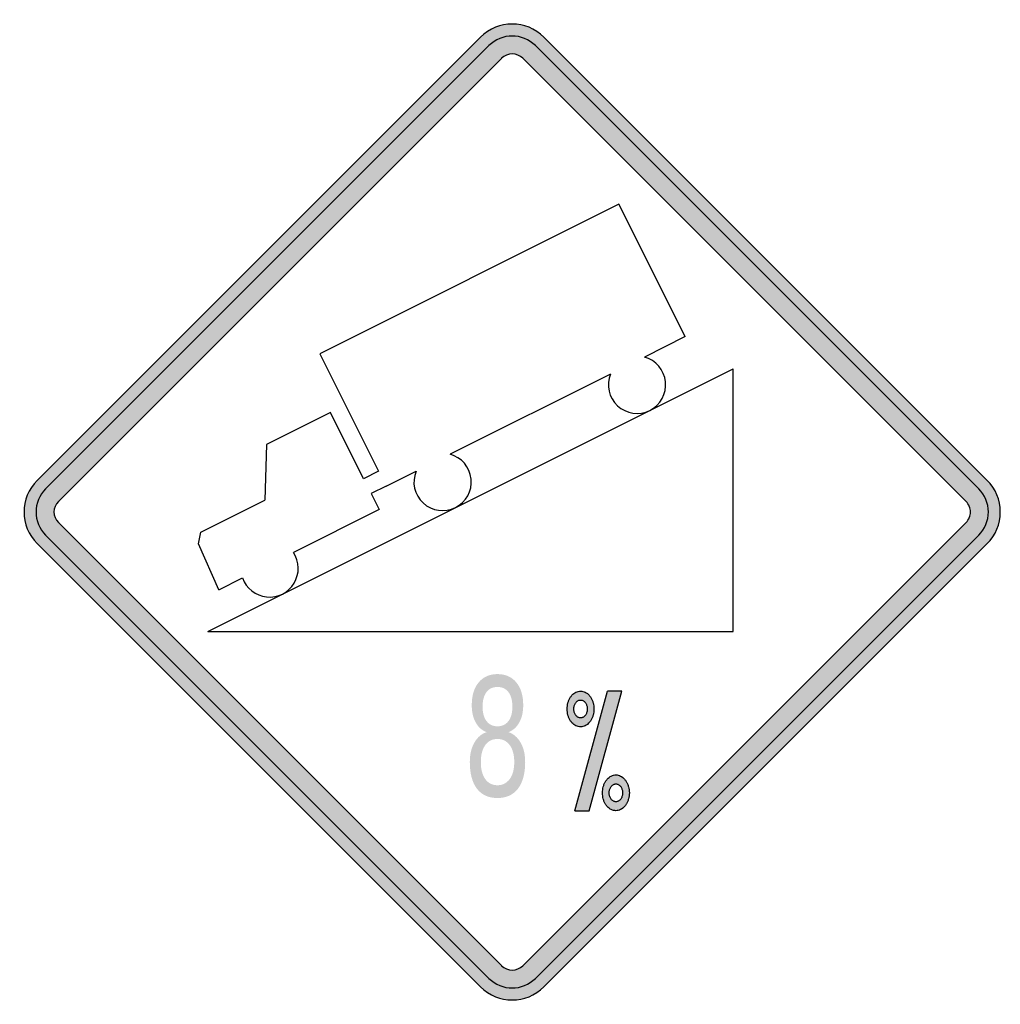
# Model space of a CAD drawing. Header units: inches. Extents: x -0.5 to 0.5, y -0.5 to 0.5.
import ezdxf

# ---------------------------------------------------------------- set-up
doc = ezdxf.new("R2010")
doc.units = ezdxf.units.IN
doc.header["$MEASUREMENT"] = 0

msp = doc.modelspace()

# ---------------------------------------------------------------- hatches: boundary and pattern name
h = msp.add_hatch(color=7)
h.paths.add_polyline_path([(0.4865, -0.0325), (0.0325, -0.4865), (0.0277, -0.4907), (0.0227, -0.494), (0.0173, -0.4967), (0.0117, -0.4985), (0.0058, -0.4997), (0, -0.5), (-0.0058, -0.4997), (-0.0117, -0.4985), (-0.0173, -0.4967), (-0.0227, -0.494), (-0.0277, -0.4907), (-0.0325, -0.4865), (-0.4865, -0.0325), (-0.4907, -0.0277), (-0.494, -0.0227), (-0.4967, -0.0173), (-0.4985, -0.0117), (-0.4997, -0.0058), (-0.5, 0), (-0.4997, 0.0058), (-0.4985, 0.0117), (-0.4967, 0.0173), (-0.494, 0.0227), (-0.4907, 0.0277), (-0.4865, 0.0323), (-0.0325, 0.4865), (-0.0277, 0.4907), (-0.0227, 0.494), (-0.0173, 0.4967), (-0.0117, 0.4985), (-0.0058, 0.4997), (0, 0.5), (0.0058, 0.4997), (0.0117, 0.4985), (0.0173, 0.4967), (0.0227, 0.494), (0.0277, 0.4907), (0.0325, 0.4865), (0.4865, 0.0323), (0.4905, 0.0278), (0.4938, 0.0228), (0.4965, 0.0175), (0.4985, 0.0118), (0.4997, 0.006), (0.5, 0), (0.4997, -0.006), (0.4985, -0.0118), (0.4965, -0.0175), (0.4938, -0.0228), (0.4905, -0.0278), (0.4865, -0.0325)])
h.paths.add_polyline_path([(-0.4648, -0.0108), (-0.0108, -0.4648), (-0.0075, -0.4673), (-0.0038, -0.4688), (0, -0.4693), (0.0038, -0.4688), (0.0075, -0.4673), (0.0108, -0.4648), (0.4648, -0.0108), (0.4662, -0.0093), (0.4673, -0.0077), (0.4682, -0.0058), (0.4688, -0.004), (0.4692, -0.002), (0.4693, 0), (0.4692, 0.002), (0.4688, 0.004), (0.4682, 0.0058), (0.4673, 0.0077), (0.4662, 0.0093), (0.4648, 0.0108), (0.0108, 0.4648), (0.0075, 0.4673), (0.0038, 0.4688), (0, 0.4693), (-0.0038, 0.4688), (-0.0075, 0.4673), (-0.0108, 0.4648), (-0.4648, 0.0108), (-0.4673, 0.0075), (-0.4688, 0.0038), (-0.4693, 0), (-0.4688, -0.0038), (-0.4673, -0.0075), (-0.4648, -0.0108)], flags=0)
h = msp.add_hatch(color=7)
h.paths.add_polyline_path([(-0.312, -0.1223), (0.2263, -0.1223), (0.2263, 0.1468), (-0.0576, 0.0049), (-0.053, 0.0078), (-0.0488, 0.0118), (-0.0455, 0.0167), (-0.0432, 0.022), (-0.042, 0.0278), (-0.042, 0.0338), (-0.0433, 0.0397), (-0.0457, 0.0452), (-0.049, 0.0498), (-0.0532, 0.054), (-0.0582, 0.0572), (-0.0637, 0.0592), (0.1007, 0.1413), (0.099, 0.1357), (0.0985, 0.1298), (0.0992, 0.124), (0.101, 0.1185), (0.104, 0.1133), (0.108, 0.1088), (0.1128, 0.1052), (0.118, 0.1027), (0.1237, 0.1013), (0.1295, 0.1012), (0.1353, 0.102), (0.141, 0.1042), (0.146, 0.1073), (0.1503, 0.1115), (0.1537, 0.1163), (0.1558, 0.1217), (0.157, 0.1273), (0.157, 0.1333), (0.1558, 0.1393), (0.1535, 0.1447), (0.1502, 0.1495), (0.146, 0.1535), (0.141, 0.1567), (0.1353, 0.1588), (0.1772, 0.1797), (0.1093, 0.3153), (-0.197, 0.1622), (-0.1368, 0.0418), (-0.1522, 0.0342), (-0.1862, 0.102), (-0.2518, 0.0692), (-0.2535, 0.0122), (-0.3192, -0.0207), (-0.3213, -0.0327), (-0.3005, -0.0797), (-0.2762, -0.0675), (-0.2738, -0.0727), (-0.2707, -0.0772), (-0.2667, -0.0808), (-0.2622, -0.0838), (-0.257, -0.0858), (-0.2515, -0.087), (-0.2458, -0.087), (-0.2405, -0.086), (-0.2353, -0.084), (-0.2307, -0.0812), (-0.2267, -0.0775), (-0.2233, -0.073), (-0.221, -0.0678), (-0.2195, -0.0625), (-0.2192, -0.0572), (-0.2198, -0.0517), (-0.2215, -0.0465), (-0.2242, -0.0415), (-0.1363, 0.0023), (-0.1445, 0.0188), (-0.1292, 0.0265), (-0.0985, 0.0418), (-0.1002, 0.036), (-0.1007, 0.0302), (-0.0998, 0.0245), (-0.098, 0.0188), (-0.0952, 0.0138), (-0.0912, 0.0093), (-0.0863, 0.0057), (-0.081, 0.0032), (-0.0753, 0.0018), (-0.0695, 0.0015), (-0.0638, 0.0025), (-0.0587, 0.0043), (-0.312, -0.1223)])
h.paths.add_polyline_path([(-0.0576, 0.0049), (-0.0587, 0.0043), (-0.0638, 0.0025), (-0.0695, 0.0015), (-0.0753, 0.0018), (-0.081, 0.0032), (-0.0863, 0.0057), (-0.0912, 0.0093), (-0.0952, 0.0138), (-0.098, 0.0188), (-0.0998, 0.0245), (-0.1007, 0.0302), (-0.1002, 0.036), (-0.0985, 0.0418), (-0.1292, 0.0265), (-0.1445, 0.0188), (-0.1363, 0.0023), (-0.2242, -0.0415), (-0.2215, -0.0465), (-0.2198, -0.0517), (-0.2192, -0.0572), (-0.2195, -0.0625), (-0.221, -0.0678), (-0.2233, -0.073), (-0.2267, -0.0775), (-0.2307, -0.0812), (-0.2353, -0.084), (-0.2405, -0.086), (-0.2458, -0.087), (-0.2515, -0.087), (-0.257, -0.0858), (-0.2622, -0.0838), (-0.2667, -0.0808), (-0.2707, -0.0772), (-0.2738, -0.0727), (-0.2762, -0.0675), (-0.3005, -0.0797), (-0.3213, -0.0327), (-0.3192, -0.0207), (-0.2535, 0.0122), (-0.2518, 0.0692), (-0.1862, 0.102), (-0.1522, 0.0342), (-0.1368, 0.0418), (-0.197, 0.1622), (0.1093, 0.3153), (0.1772, 0.1797), (0.1353, 0.1588), (0.141, 0.1567), (0.146, 0.1535), (0.1502, 0.1495), (0.1535, 0.1447), (0.1558, 0.1393), (0.157, 0.1333), (0.157, 0.1273), (0.1558, 0.1217), (0.1537, 0.1163), (0.1503, 0.1115), (0.146, 0.1073), (0.141, 0.1042), (0.1353, 0.102), (0.1295, 0.1012), (0.1237, 0.1013), (0.118, 0.1027), (0.1128, 0.1052), (0.108, 0.1088), (0.104, 0.1133), (0.101, 0.1185), (0.0992, 0.124), (0.0985, 0.1298), (0.099, 0.1357), (0.1007, 0.1413), (-0.0637, 0.0592), (-0.0582, 0.0572), (-0.0532, 0.054), (-0.049, 0.0498), (-0.0457, 0.0452), (-0.0433, 0.0397), (-0.042, 0.0338), (-0.042, 0.0278), (-0.0432, 0.022), (-0.0455, 0.0167), (-0.0488, 0.0118), (-0.053, 0.0078), (-0.0576, 0.0049)], flags=0)
h.paths.add_polyline_path([(0.2263, -0.1223), (-0.312, -0.1223), (-0.0587, 0.0043), (-0.0582, 0.0045), (-0.0576, 0.0049), (0.2263, 0.1468), (0.2263, -0.1223)], flags=0)
h.paths.add_polyline_path([(-0.0587, 0.0043), (-0.0576, 0.0049), (-0.0582, 0.0045), (-0.0587, 0.0043)], flags=0)
h = msp.add_hatch(color=7)
edge = h.paths.add_edge_path()
edge.add_spline(control_points=[(-0.0262, -0.2256), (-0.031, -0.2238), (-0.0348, -0.2205), (-0.0374, -0.2156), (-0.0401, -0.2108), (-0.0414, -0.2049), (-0.0414, -0.1979), (-0.0414, -0.1881), (-0.0391, -0.1804), (-0.0344, -0.1747), (-0.0297, -0.169), (-0.0233, -0.1661), (-0.0151, -0.1661), (-0.0068, -0.1661), (-0.0004, -0.169), (0.0043, -0.1747), (0.009, -0.1804), (0.0113, -0.1881), (0.0113, -0.1979), (0.0113, -0.2049), (0.01, -0.2108), (0.0073, -0.2156), (0.0046, -0.2205), (0.0009, -0.2238), (-0.0038, -0.2256)], knot_values=[0, 0, 0, 0, 1, 1, 1, 2, 2, 2, 3, 3, 3, 4, 4, 4, 5, 5, 5, 6, 6, 6, 7, 7, 7, 8, 8, 8, 8], degree=3, periodic=0)
edge.add_spline(control_points=[(-0.0038, -0.2256), (0.0015, -0.2274), (0.0057, -0.231), (0.0087, -0.2365), (0.0118, -0.2419), (0.0133, -0.2485), (0.0133, -0.2563), (0.0133, -0.2681), (0.0108, -0.2772), (0.0059, -0.2836), (0.001, -0.2899), (-0.006, -0.2931), (-0.0151, -0.2931), (-0.0242, -0.2931), (-0.0312, -0.2899), (-0.0361, -0.2836), (-0.0409, -0.2772), (-0.0434, -0.2681), (-0.0434, -0.2563), (-0.0434, -0.2485), (-0.0419, -0.2419), (-0.0388, -0.2365), (-0.0358, -0.231), (-0.0316, -0.2274), (-0.0262, -0.2256)], knot_values=[0, 0, 0, 0, 1, 1, 1, 2, 2, 2, 3, 3, 3, 4, 4, 4, 5, 5, 5, 6, 6, 6, 7, 7, 7, 8, 8, 8, 8], degree=3, periodic=0)
edge = h.paths.add_edge_path(flags=0)
edge.add_spline(control_points=[(-0.0151, -0.2326), (-0.0204, -0.2326), (-0.0246, -0.2347), (-0.0276, -0.2389), (-0.0306, -0.2431), (-0.0321, -0.2489), (-0.0321, -0.2563), (-0.0321, -0.2637), (-0.0306, -0.2694), (-0.0276, -0.2736), (-0.0246, -0.2779), (-0.0204, -0.28), (-0.0151, -0.28), (-0.0097, -0.28), (-0.0056, -0.2778), (-0.0025, -0.2736), (0.0006, -0.2694), (0.0021, -0.2636), (0.0021, -0.2563), (0.0021, -0.2489), (0.0006, -0.2431), (-0.0025, -0.2389), (-0.0056, -0.2347), (-0.0097, -0.2326), (-0.0151, -0.2326)], knot_values=[0, 0, 0, 0, 1, 1, 1, 2, 2, 2, 3, 3, 3, 4, 4, 4, 5, 5, 5, 6, 6, 6, 7, 7, 7, 8, 8, 8, 8], degree=3, periodic=0)
edge = h.paths.add_edge_path(flags=0)
edge.add_spline(control_points=[(-0.0303, -0.1994), (-0.0303, -0.2058), (-0.029, -0.2107), (-0.0263, -0.2142), (-0.0236, -0.2178), (-0.0199, -0.2196), (-0.0151, -0.2196), (-0.0103, -0.2196), (-0.0065, -0.2178), (-0.0038, -0.2142), (-0.0011, -0.2107), (0.0002, -0.2058), (0.0002, -0.1994), (0.0002, -0.1931), (-0.0011, -0.1881), (-0.0038, -0.1846), (-0.0065, -0.181), (-0.0103, -0.1793), (-0.0151, -0.1793), (-0.0199, -0.1793), (-0.0236, -0.181), (-0.0263, -0.1846), (-0.029, -0.1881), (-0.0303, -0.1931), (-0.0303, -0.1994)], knot_values=[0, 0, 0, 0, 1, 1, 1, 2, 2, 2, 3, 3, 3, 4, 4, 4, 5, 5, 5, 6, 6, 6, 7, 7, 7, 8, 8, 8, 8], degree=3, periodic=0)
h = msp.add_hatch(color=7)
edge = h.paths.add_edge_path()
edge.add_spline(control_points=[(0.07, -0.1835), (0.0692, -0.1835), (0.0684, -0.1836), (0.0676, -0.1838), (0.0668, -0.184), (0.0661, -0.1842), (0.0653, -0.1846), (0.0645, -0.185), (0.0638, -0.1855), (0.0631, -0.186), (0.0624, -0.1865), (0.0618, -0.1871), (0.0612, -0.1878), (0.0605, -0.1885), (0.06, -0.1893), (0.0595, -0.1901), (0.0589, -0.1909), (0.0585, -0.1918), (0.0581, -0.1927), (0.0577, -0.1936), (0.0574, -0.1946), (0.0571, -0.1956), (0.0568, -0.1966), (0.0566, -0.1976), (0.0565, -0.1987), (0.0563, -0.1997), (0.0563, -0.2008), (0.0563, -0.2018), (0.0563, -0.2029), (0.0563, -0.204), (0.0565, -0.205), (0.0566, -0.2061), (0.0568, -0.2071), (0.0571, -0.2081), (0.0574, -0.2091), (0.0577, -0.2101), (0.0581, -0.211), (0.0585, -0.2119), (0.0589, -0.2128), (0.0595, -0.2136), (0.06, -0.2144), (0.0605, -0.2152), (0.0612, -0.2159), (0.0618, -0.2166), (0.0624, -0.2172), (0.0631, -0.2177), (0.0638, -0.2182), (0.0645, -0.2187), (0.0653, -0.2191), (0.0661, -0.2194), (0.0668, -0.2197), (0.0676, -0.2199), (0.0684, -0.2201), (0.0692, -0.2202), (0.07, -0.2202), (0.0708, -0.2202), (0.0717, -0.2201), (0.0725, -0.2199), (0.0732, -0.2197), (0.074, -0.2194), (0.0747, -0.2191), (0.0755, -0.2187), (0.0763, -0.2182), (0.077, -0.2177), (0.0777, -0.2172), (0.0783, -0.2166), (0.0789, -0.2159), (0.0795, -0.2152), (0.0801, -0.2144), (0.0806, -0.2136), (0.0811, -0.2128), (0.0816, -0.2119), (0.082, -0.211), (0.0824, -0.2101), (0.0827, -0.2091), (0.083, -0.2081), (0.0832, -0.2071), (0.0835, -0.2061), (0.0836, -0.205), (0.0837, -0.204), (0.0838, -0.2029), (0.0838, -0.2018), (0.0838, -0.2008), (0.0837, -0.1997), (0.0836, -0.1987), (0.0835, -0.1976), (0.0832, -0.1966), (0.083, -0.1956), (0.0827, -0.1946), (0.0824, -0.1936), (0.082, -0.1927), (0.0816, -0.1918), (0.0811, -0.1909), (0.0806, -0.1901), (0.0801, -0.1893), (0.0795, -0.1885), (0.0789, -0.1878), (0.0783, -0.1871), (0.0777, -0.1865), (0.077, -0.186), (0.0763, -0.1855), (0.0755, -0.185), (0.0747, -0.1846), (0.074, -0.1842), (0.0732, -0.184), (0.0725, -0.1838), (0.0717, -0.1836), (0.0708, -0.1835), (0.07, -0.1835)], knot_values=[0, 0, 0, 0, 1, 1, 1, 2, 2, 2, 3, 3, 3, 4, 4, 4, 5, 5, 5, 6, 6, 6, 7, 7, 7, 8, 8, 8, 9, 9, 9, 10, 10, 10, 11, 11, 11, 12, 12, 12, 13, 13, 13, 14, 14, 14, 15, 15, 15, 16, 16, 16, 17, 17, 17, 18, 18, 18, 19, 19, 19, 20, 20, 20, 21, 21, 21, 22, 22, 22, 23, 23, 23, 24, 24, 24, 25, 25, 25, 26, 26, 26, 27, 27, 27, 28, 28, 28, 29, 29, 29, 30, 30, 30, 31, 31, 31, 32, 32, 32, 33, 33, 33, 34, 34, 34, 35, 35, 35, 36, 36, 36, 36], degree=3, periodic=0)
edge = h.paths.add_edge_path(flags=0)
edge.add_spline(control_points=[(0.07, -0.1927), (0.0696, -0.1927), (0.0692, -0.1927), (0.0688, -0.1928), (0.0684, -0.1929), (0.068, -0.193), (0.0677, -0.1932), (0.0673, -0.1934), (0.0669, -0.1936), (0.0666, -0.1939), (0.0662, -0.1942), (0.0659, -0.1945), (0.0656, -0.1948), (0.0653, -0.1952), (0.065, -0.1956), (0.0647, -0.196), (0.0645, -0.1964), (0.0643, -0.1968), (0.0641, -0.1973), (0.0639, -0.1977), (0.0637, -0.1982), (0.0636, -0.1987), (0.0634, -0.1992), (0.0633, -0.1997), (0.0633, -0.2003), (0.0632, -0.2008), (0.0632, -0.2013), (0.0632, -0.2018), (0.0632, -0.2024), (0.0632, -0.2029), (0.0633, -0.2034), (0.0633, -0.204), (0.0634, -0.2045), (0.0636, -0.205), (0.0637, -0.2055), (0.0639, -0.206), (0.0641, -0.2064), (0.0643, -0.2069), (0.0645, -0.2073), (0.0647, -0.2077), (0.065, -0.2081), (0.0653, -0.2085), (0.0656, -0.2089), (0.0659, -0.2092), (0.0662, -0.2095), (0.0666, -0.2098), (0.0669, -0.21), (0.0673, -0.2103), (0.0677, -0.2105), (0.068, -0.2106), (0.0684, -0.2108), (0.0688, -0.2109), (0.0692, -0.211), (0.0696, -0.211), (0.07, -0.211), (0.0704, -0.211), (0.0708, -0.211), (0.0712, -0.2109), (0.0716, -0.2108), (0.072, -0.2106), (0.0724, -0.2105), (0.0728, -0.2103), (0.0732, -0.21), (0.0735, -0.2098), (0.0738, -0.2095), (0.0742, -0.2092), (0.0745, -0.2089), (0.0748, -0.2085), (0.0751, -0.2081), (0.0753, -0.2077), (0.0756, -0.2073), (0.0758, -0.2069), (0.076, -0.2064), (0.0762, -0.206), (0.0764, -0.2055), (0.0765, -0.205), (0.0766, -0.2045), (0.0767, -0.204), (0.0768, -0.2034), (0.0769, -0.2029), (0.0769, -0.2024), (0.0769, -0.2018), (0.0769, -0.2013), (0.0769, -0.2008), (0.0768, -0.2003), (0.0767, -0.1997), (0.0766, -0.1992), (0.0765, -0.1987), (0.0764, -0.1982), (0.0762, -0.1977), (0.076, -0.1973), (0.0758, -0.1968), (0.0756, -0.1964), (0.0753, -0.196), (0.0751, -0.1956), (0.0748, -0.1952), (0.0745, -0.1948), (0.0742, -0.1945), (0.0738, -0.1942), (0.0735, -0.1939), (0.0732, -0.1936), (0.0728, -0.1934), (0.0724, -0.1932), (0.072, -0.193), (0.0716, -0.1929), (0.0712, -0.1928), (0.0708, -0.1927), (0.0704, -0.1927), (0.07, -0.1927)], knot_values=[0, 0, 0, 0, 1, 1, 1, 2, 2, 2, 3, 3, 3, 4, 4, 4, 5, 5, 5, 6, 6, 6, 7, 7, 7, 8, 8, 8, 9, 9, 9, 10, 10, 10, 11, 11, 11, 12, 12, 12, 13, 13, 13, 14, 14, 14, 15, 15, 15, 16, 16, 16, 17, 17, 17, 18, 18, 18, 19, 19, 19, 20, 20, 20, 21, 21, 21, 22, 22, 22, 23, 23, 23, 24, 24, 24, 25, 25, 25, 26, 26, 26, 27, 27, 27, 28, 28, 28, 29, 29, 29, 30, 30, 30, 31, 31, 31, 32, 32, 32, 33, 33, 33, 34, 34, 34, 35, 35, 35, 36, 36, 36, 36], degree=3, periodic=0)
msp.add_hatch(color=7).paths.add_polyline_path([(0.0975, -0.1835), (0.064, -0.3062), (0.0787, -0.3062), (0.1122, -0.1835), (0.0975, -0.1835)])
h = msp.add_hatch(color=7)
edge = h.paths.add_edge_path()
edge.add_spline(control_points=[(0.1063, -0.2694), (0.1054, -0.2694), (0.1046, -0.2695), (0.1038, -0.2697), (0.103, -0.2699), (0.1023, -0.2702), (0.1015, -0.2706), (0.1008, -0.2709), (0.1, -0.2714), (0.0993, -0.2719), (0.0986, -0.2725), (0.098, -0.2731), (0.0974, -0.2737), (0.0968, -0.2745), (0.0962, -0.2752), (0.0957, -0.2761), (0.0952, -0.2769), (0.0947, -0.2777), (0.0943, -0.2786), (0.0939, -0.2796), (0.0936, -0.2806), (0.0933, -0.2816), (0.093, -0.2826), (0.0928, -0.2836), (0.0927, -0.2846), (0.0926, -0.2857), (0.0925, -0.2867), (0.0925, -0.2878), (0.0925, -0.2889), (0.0926, -0.2899), (0.0927, -0.291), (0.0928, -0.292), (0.093, -0.293), (0.0933, -0.294), (0.0936, -0.295), (0.0939, -0.296), (0.0943, -0.297), (0.0947, -0.2979), (0.0952, -0.2987), (0.0957, -0.2995), (0.0962, -0.3004), (0.0968, -0.3011), (0.0974, -0.3018), (0.098, -0.3025), (0.0986, -0.3031), (0.0993, -0.3036), (0.1, -0.3042), (0.1008, -0.3047), (0.1015, -0.305), (0.1023, -0.3054), (0.103, -0.3057), (0.1038, -0.3059), (0.1046, -0.306), (0.1054, -0.3061), (0.1063, -0.3061), (0.1071, -0.3061), (0.1079, -0.306), (0.1087, -0.3059), (0.1095, -0.3057), (0.1102, -0.3054), (0.111, -0.305), (0.1117, -0.3047), (0.1125, -0.3042), (0.1132, -0.3036), (0.1139, -0.3031), (0.1145, -0.3025), (0.1151, -0.3018), (0.1157, -0.3011), (0.1163, -0.3004), (0.1168, -0.2995), (0.1173, -0.2987), (0.1178, -0.2979), (0.1182, -0.297), (0.1186, -0.296), (0.1189, -0.295), (0.1192, -0.294), (0.1195, -0.293), (0.1197, -0.292), (0.1198, -0.291), (0.1199, -0.2899), (0.12, -0.2889), (0.12, -0.2878), (0.12, -0.2867), (0.1199, -0.2857), (0.1198, -0.2846), (0.1197, -0.2836), (0.1195, -0.2826), (0.1192, -0.2816), (0.1189, -0.2806), (0.1186, -0.2796), (0.1182, -0.2786), (0.1178, -0.2777), (0.1173, -0.2769), (0.1168, -0.2761), (0.1163, -0.2752), (0.1157, -0.2745), (0.1151, -0.2737), (0.1145, -0.2731), (0.1139, -0.2725), (0.1132, -0.2719), (0.1125, -0.2714), (0.1117, -0.2709), (0.111, -0.2706), (0.1102, -0.2702), (0.1095, -0.2699), (0.1087, -0.2697), (0.1079, -0.2695), (0.1071, -0.2694), (0.1063, -0.2694)], knot_values=[0, 0, 0, 0, 1, 1, 1, 2, 2, 2, 3, 3, 3, 4, 4, 4, 5, 5, 5, 6, 6, 6, 7, 7, 7, 8, 8, 8, 9, 9, 9, 10, 10, 10, 11, 11, 11, 12, 12, 12, 13, 13, 13, 14, 14, 14, 15, 15, 15, 16, 16, 16, 17, 17, 17, 18, 18, 18, 19, 19, 19, 20, 20, 20, 21, 21, 21, 22, 22, 22, 23, 23, 23, 24, 24, 24, 25, 25, 25, 26, 26, 26, 27, 27, 27, 28, 28, 28, 29, 29, 29, 30, 30, 30, 31, 31, 31, 32, 32, 32, 33, 33, 33, 34, 34, 34, 35, 35, 35, 36, 36, 36, 36], degree=3, periodic=0)
edge = h.paths.add_edge_path(flags=0)
edge.add_spline(control_points=[(0.1063, -0.2786), (0.1058, -0.2786), (0.1054, -0.2787), (0.105, -0.2788), (0.1046, -0.2789), (0.1043, -0.279), (0.1039, -0.2792), (0.1035, -0.2794), (0.1031, -0.2796), (0.1028, -0.2799), (0.1024, -0.2801), (0.1021, -0.2804), (0.1018, -0.2808), (0.1015, -0.2811), (0.1012, -0.2815), (0.101, -0.2819), (0.1007, -0.2823), (0.1005, -0.2828), (0.1003, -0.2832), (0.1001, -0.2837), (0.0999, -0.2842), (0.0998, -0.2847), (0.0996, -0.2852), (0.0995, -0.2857), (0.0995, -0.2862), (0.0994, -0.2867), (0.0994, -0.2873), (0.0994, -0.2878), (0.0994, -0.2883), (0.0994, -0.2889), (0.0995, -0.2894), (0.0995, -0.2899), (0.0996, -0.2904), (0.0998, -0.2909), (0.0999, -0.2914), (0.1001, -0.2919), (0.1003, -0.2924), (0.1005, -0.2928), (0.1007, -0.2933), (0.101, -0.2937), (0.1012, -0.2941), (0.1015, -0.2945), (0.1018, -0.2948), (0.1021, -0.2951), (0.1024, -0.2954), (0.1028, -0.2957), (0.1031, -0.296), (0.1035, -0.2962), (0.1039, -0.2964), (0.1043, -0.2966), (0.1046, -0.2967), (0.105, -0.2968), (0.1054, -0.2969), (0.1058, -0.297), (0.1063, -0.297), (0.1067, -0.297), (0.1071, -0.2969), (0.1075, -0.2968), (0.1079, -0.2967), (0.1082, -0.2966), (0.1086, -0.2964), (0.109, -0.2962), (0.1094, -0.296), (0.1097, -0.2957), (0.1101, -0.2954), (0.1104, -0.2951), (0.1107, -0.2948), (0.111, -0.2945), (0.1113, -0.2941), (0.1115, -0.2937), (0.1118, -0.2933), (0.112, -0.2928), (0.1122, -0.2924), (0.1124, -0.2919), (0.1126, -0.2914), (0.1127, -0.2909), (0.1129, -0.2904), (0.113, -0.2899), (0.113, -0.2894), (0.1131, -0.2889), (0.1131, -0.2883), (0.1131, -0.2878), (0.1131, -0.2873), (0.1131, -0.2867), (0.113, -0.2862), (0.113, -0.2857), (0.1129, -0.2852), (0.1127, -0.2847), (0.1126, -0.2842), (0.1124, -0.2837), (0.1122, -0.2832), (0.112, -0.2828), (0.1118, -0.2823), (0.1115, -0.2819), (0.1113, -0.2815), (0.111, -0.2811), (0.1107, -0.2808), (0.1104, -0.2804), (0.1101, -0.2801), (0.1097, -0.2799), (0.1094, -0.2796), (0.109, -0.2794), (0.1086, -0.2792), (0.1082, -0.279), (0.1079, -0.2789), (0.1075, -0.2788), (0.1071, -0.2787), (0.1067, -0.2786), (0.1063, -0.2786)], knot_values=[0, 0, 0, 0, 1, 1, 1, 2, 2, 2, 3, 3, 3, 4, 4, 4, 5, 5, 5, 6, 6, 6, 7, 7, 7, 8, 8, 8, 9, 9, 9, 10, 10, 10, 11, 11, 11, 12, 12, 12, 13, 13, 13, 14, 14, 14, 15, 15, 15, 16, 16, 16, 17, 17, 17, 18, 18, 18, 19, 19, 19, 20, 20, 20, 21, 21, 21, 22, 22, 22, 23, 23, 23, 24, 24, 24, 25, 25, 25, 26, 26, 26, 27, 27, 27, 28, 28, 28, 29, 29, 29, 30, 30, 30, 31, 31, 31, 32, 32, 32, 33, 33, 33, 34, 34, 34, 35, 35, 35, 36, 36, 36, 36], degree=3, periodic=0)

# ---------------------------------------------------------------- linework, layer by layer
at = {"color": 7}
for p, q in [((-0.0324, 0.4866), (-0.4866, 0.0324)), ((0.4866, 0.0324), (0.0324, 0.4866)), ((-0.0238, 0.4779), (-0.4779, 0.0238)), ((0.4779, 0.0238), (0.0238, 0.4779)), ((-0.0107, 0.4649), (-0.4649, 0.0108)), ((0.4649, 0.0108), (0.0108, 0.4649)), ((0.1093, 0.3153), (-0.1971, 0.1621)), ((0.1771, 0.1797), (0.1093, 0.3153)), ((0.1771, 0.1797), (0.1354, 0.1588)), ((-0.1971, 0.1621), (-0.1369, 0.0418)), ((-0.3119, -0.1223), (0.2263, 0.1468)), ((0.1007, 0.1414), (-0.0637, 0.0592)), ((0.2263, -0.1223), (0.2263, 0.1468)), ((-0.1861, 0.1019), (-0.2518, 0.0691)), ((-0.1522, 0.0341), (-0.1861, 0.1019)), ((-0.2518, 0.0691), (-0.2534, 0.0122)), ((-0.1369, 0.0418), (-0.1522, 0.0341)), ((-0.1292, 0.0264), (-0.0985, 0.0418)), ((-0.1292, 0.0264), (-0.1446, 0.0188)), ((-0.3191, -0.0206), (-0.2534, 0.0122)), ((-0.1446, 0.0188), (-0.1364, 0.0024)), ((-0.1364, 0.0024), (-0.2241, -0.0415)), ((-0.4649, -0.0108), (-0.0107, -0.4649)), ((0.4649, -0.0108), (0.0108, -0.4649)), ((-0.4779, -0.0238), (-0.0238, -0.4779)), ((-0.3213, -0.0326), (-0.3191, -0.0206)), ((0.4779, -0.0238), (0.0238, -0.4779)), ((-0.4866, -0.0324), (-0.0324, -0.4866)), ((-0.3005, -0.0797), (-0.3213, -0.0326)), ((0.4866, -0.0324), (0.0324, -0.4866)), ((-0.3005, -0.0797), (-0.2762, -0.0675)), ((-0.3119, -0.1223), (0.2263, -0.1223)), ((0.0641, -0.3061), (0.0976, -0.1835)), ((0.0787, -0.3061), (0.1122, -0.1835)), ((0.1122, -0.1835), (0.0976, -0.1835)), ((0.0641, -0.3061), (0.0787, -0.3061))]:
    msp.add_line(p, q, dxfattribs=at)
for points in [[(0.0324, 0.4866), (0.0145, 0.5045), (-0.0145, 0.5045), (-0.0324, 0.4866)], [(0.0238, 0.4779), (0.0106, 0.491), (-0.0106, 0.491), (-0.0238, 0.4779)], [(0.0108, 0.4649), (0.0048, 0.4709), (-0.0048, 0.4709), (-0.0108, 0.4649)], [(-0.4866, 0.0324), (-0.5045, 0.0145), (-0.5045, -0.0145), (-0.4866, -0.0324)], [(-0.4779, 0.0238), (-0.491, 0.0106), (-0.491, -0.0106), (-0.4779, -0.0238)], [(-0.4649, 0.0108), (-0.4709, 0.0048), (-0.4709, -0.0048), (-0.4649, -0.0108)], [(-0.0108, -0.4649), (-0.0048, -0.4709), (0.0048, -0.4709), (0.0108, -0.4649)], [(-0.0238, -0.4779), (-0.0106, -0.491), (0.0106, -0.491), (0.0238, -0.4779)], [(-0.0324, -0.4866), (-0.0145, -0.5045), (0.0145, -0.5045), (0.0324, -0.4866)]]:
    msp.add_open_spline(points, degree=3, dxfattribs=at)
for points, knots in [([(0.1007, 0.1414), (0.0961, 0.1301), (0.099, 0.1171), (0.1079, 0.1088), (0.1169, 0.1006), (0.1301, 0.0987), (0.141, 0.1041), (0.1519, 0.1096), (0.1583, 0.1213), (0.1571, 0.1334), (0.1558, 0.1455), (0.1472, 0.1557), (0.1354, 0.1588)], [0, 0, 0, 0, 1, 1, 1, 2, 2, 2, 3, 3, 3, 4, 4, 4, 4]), ([(-0.0985, 0.0418), (-0.1031, 0.0305), (-0.1002, 0.0176), (-0.0912, 0.0093), (-0.0822, 0.001), (-0.0691, -0.0009), (-0.0581, 0.0046), (-0.0472, 0.01), (-0.0408, 0.0217), (-0.0421, 0.0338), (-0.0433, 0.046), (-0.0519, 0.0561), (-0.0637, 0.0592)], [0, 0, 0, 0, 1, 1, 1, 2, 2, 2, 3, 3, 3, 4, 4, 4, 4]), ([(0.4866, -0.0324), (0.4952, -0.0238), (0.5, -0.0122), (0.5, 0), (0.5, 0.0122), (0.4952, 0.0238), (0.4866, 0.0324)], [0, 0, 0, 0, 1, 1, 1, 2, 2, 2, 2]), ([(0.4779, -0.0238), (0.4842, -0.0175), (0.4878, -0.0089), (0.4878, 0), (0.4878, 0.0089), (0.4842, 0.0175), (0.4779, 0.0238)], [0, 0, 0, 0, 1, 1, 1, 2, 2, 2, 2]), ([(0.4649, -0.0108), (0.4678, -0.0079), (0.4694, -0.004), (0.4694, 0), (0.4694, 0.004), (0.4678, 0.0079), (0.4649, 0.0108)], [0, 0, 0, 0, 1, 1, 1, 2, 2, 2, 2]), ([(-0.2762, -0.0675), (-0.2724, -0.0783), (-0.2628, -0.0858), (-0.2515, -0.087), (-0.2402, -0.0882), (-0.2292, -0.0827), (-0.2234, -0.0729), (-0.2175, -0.0632), (-0.2178, -0.0509), (-0.2241, -0.0415)], [0, 0, 0, 0, 1, 1, 1, 2, 2, 2, 3, 3, 3, 3]), ([(0.07, -0.1835), (0.0692, -0.1835), (0.0684, -0.1836), (0.0676, -0.1838), (0.0668, -0.184), (0.0661, -0.1842), (0.0653, -0.1846), (0.0645, -0.185), (0.0638, -0.1855), (0.0631, -0.186), (0.0624, -0.1865), (0.0618, -0.1871), (0.0612, -0.1878), (0.0605, -0.1885), (0.06, -0.1893), (0.0595, -0.1901), (0.0589, -0.1909), (0.0585, -0.1918), (0.0581, -0.1927), (0.0577, -0.1936), (0.0574, -0.1946), (0.0571, -0.1956), (0.0568, -0.1966), (0.0566, -0.1976), (0.0565, -0.1987), (0.0563, -0.1997), (0.0563, -0.2008), (0.0563, -0.2018), (0.0563, -0.2029), (0.0563, -0.204), (0.0565, -0.205), (0.0566, -0.2061), (0.0568, -0.2071), (0.0571, -0.2081), (0.0574, -0.2091), (0.0577, -0.2101), (0.0581, -0.211), (0.0585, -0.2119), (0.0589, -0.2128), (0.0595, -0.2136), (0.06, -0.2144), (0.0605, -0.2152), (0.0612, -0.2159), (0.0618, -0.2166), (0.0624, -0.2172), (0.0631, -0.2177), (0.0638, -0.2182), (0.0645, -0.2187), (0.0653, -0.2191), (0.0661, -0.2194), (0.0668, -0.2197), (0.0676, -0.2199), (0.0684, -0.2201), (0.0692, -0.2202), (0.07, -0.2202), (0.0708, -0.2202), (0.0717, -0.2201), (0.0725, -0.2199), (0.0732, -0.2197), (0.074, -0.2194), (0.0747, -0.2191), (0.0755, -0.2187), (0.0763, -0.2182), (0.077, -0.2177), (0.0777, -0.2172), (0.0783, -0.2166), (0.0789, -0.2159), (0.0795, -0.2152), (0.0801, -0.2144), (0.0806, -0.2136), (0.0811, -0.2128), (0.0816, -0.2119), (0.082, -0.211), (0.0824, -0.2101), (0.0827, -0.2091), (0.083, -0.2081), (0.0832, -0.2071), (0.0835, -0.2061), (0.0836, -0.205), (0.0837, -0.204), (0.0838, -0.2029), (0.0838, -0.2018), (0.0838, -0.2008), (0.0837, -0.1997), (0.0836, -0.1987), (0.0835, -0.1976), (0.0832, -0.1966), (0.083, -0.1956), (0.0827, -0.1946), (0.0824, -0.1936), (0.082, -0.1927), (0.0816, -0.1918), (0.0811, -0.1909), (0.0806, -0.1901), (0.0801, -0.1893), (0.0795, -0.1885), (0.0789, -0.1878), (0.0783, -0.1871), (0.0777, -0.1865), (0.077, -0.186), (0.0763, -0.1855), (0.0755, -0.185), (0.0747, -0.1846), (0.074, -0.1842), (0.0732, -0.184), (0.0725, -0.1838), (0.0717, -0.1836), (0.0708, -0.1835), (0.07, -0.1835)], [0, 0, 0, 0, 1, 1, 1, 2, 2, 2, 3, 3, 3, 4, 4, 4, 5, 5, 5, 6, 6, 6, 7, 7, 7, 8, 8, 8, 9, 9, 9, 10, 10, 10, 11, 11, 11, 12, 12, 12, 13, 13, 13, 14, 14, 14, 15, 15, 15, 16, 16, 16, 17, 17, 17, 18, 18, 18, 19, 19, 19, 20, 20, 20, 21, 21, 21, 22, 22, 22, 23, 23, 23, 24, 24, 24, 25, 25, 25, 26, 26, 26, 27, 27, 27, 28, 28, 28, 29, 29, 29, 30, 30, 30, 31, 31, 31, 32, 32, 32, 33, 33, 33, 34, 34, 34, 35, 35, 35, 36, 36, 36, 36]), ([(0.07, -0.1927), (0.0696, -0.1927), (0.0692, -0.1927), (0.0688, -0.1928), (0.0684, -0.1929), (0.068, -0.193), (0.0677, -0.1932), (0.0673, -0.1934), (0.0669, -0.1936), (0.0666, -0.1939), (0.0662, -0.1942), (0.0659, -0.1945), (0.0656, -0.1948), (0.0653, -0.1952), (0.065, -0.1956), (0.0647, -0.196), (0.0645, -0.1964), (0.0643, -0.1968), (0.0641, -0.1973), (0.0639, -0.1977), (0.0637, -0.1982), (0.0636, -0.1987), (0.0634, -0.1992), (0.0633, -0.1997), (0.0633, -0.2003), (0.0632, -0.2008), (0.0632, -0.2013), (0.0632, -0.2018), (0.0632, -0.2024), (0.0632, -0.2029), (0.0633, -0.2034), (0.0633, -0.204), (0.0634, -0.2045), (0.0636, -0.205), (0.0637, -0.2055), (0.0639, -0.206), (0.0641, -0.2064), (0.0643, -0.2069), (0.0645, -0.2073), (0.0647, -0.2077), (0.065, -0.2081), (0.0653, -0.2085), (0.0656, -0.2089), (0.0659, -0.2092), (0.0662, -0.2095), (0.0666, -0.2098), (0.0669, -0.21), (0.0673, -0.2103), (0.0677, -0.2105), (0.068, -0.2106), (0.0684, -0.2108), (0.0688, -0.2109), (0.0692, -0.211), (0.0696, -0.211), (0.07, -0.211), (0.0704, -0.211), (0.0708, -0.211), (0.0712, -0.2109), (0.0716, -0.2108), (0.072, -0.2106), (0.0724, -0.2105), (0.0728, -0.2103), (0.0732, -0.21), (0.0735, -0.2098), (0.0738, -0.2095), (0.0742, -0.2092), (0.0745, -0.2089), (0.0748, -0.2085), (0.0751, -0.2081), (0.0753, -0.2077), (0.0756, -0.2073), (0.0758, -0.2069), (0.076, -0.2064), (0.0762, -0.206), (0.0764, -0.2055), (0.0765, -0.205), (0.0766, -0.2045), (0.0767, -0.204), (0.0768, -0.2034), (0.0769, -0.2029), (0.0769, -0.2024), (0.0769, -0.2018), (0.0769, -0.2013), (0.0769, -0.2008), (0.0768, -0.2003), (0.0767, -0.1997), (0.0766, -0.1992), (0.0765, -0.1987), (0.0764, -0.1982), (0.0762, -0.1977), (0.076, -0.1973), (0.0758, -0.1968), (0.0756, -0.1964), (0.0753, -0.196), (0.0751, -0.1956), (0.0748, -0.1952), (0.0745, -0.1948), (0.0742, -0.1945), (0.0738, -0.1942), (0.0735, -0.1939), (0.0732, -0.1936), (0.0728, -0.1934), (0.0724, -0.1932), (0.072, -0.193), (0.0716, -0.1929), (0.0712, -0.1928), (0.0708, -0.1927), (0.0704, -0.1927), (0.07, -0.1927)], [0, 0, 0, 0, 1, 1, 1, 2, 2, 2, 3, 3, 3, 4, 4, 4, 5, 5, 5, 6, 6, 6, 7, 7, 7, 8, 8, 8, 9, 9, 9, 10, 10, 10, 11, 11, 11, 12, 12, 12, 13, 13, 13, 14, 14, 14, 15, 15, 15, 16, 16, 16, 17, 17, 17, 18, 18, 18, 19, 19, 19, 20, 20, 20, 21, 21, 21, 22, 22, 22, 23, 23, 23, 24, 24, 24, 25, 25, 25, 26, 26, 26, 27, 27, 27, 28, 28, 28, 29, 29, 29, 30, 30, 30, 31, 31, 31, 32, 32, 32, 33, 33, 33, 34, 34, 34, 35, 35, 35, 36, 36, 36, 36]), ([(0.1063, -0.2694), (0.1054, -0.2694), (0.1046, -0.2695), (0.1038, -0.2697), (0.103, -0.2699), (0.1023, -0.2702), (0.1015, -0.2706), (0.1008, -0.2709), (0.1, -0.2714), (0.0993, -0.2719), (0.0986, -0.2725), (0.098, -0.2731), (0.0974, -0.2737), (0.0968, -0.2745), (0.0962, -0.2752), (0.0957, -0.2761), (0.0952, -0.2769), (0.0947, -0.2777), (0.0943, -0.2786), (0.0939, -0.2796), (0.0936, -0.2806), (0.0933, -0.2816), (0.093, -0.2826), (0.0928, -0.2836), (0.0927, -0.2846), (0.0926, -0.2857), (0.0925, -0.2867), (0.0925, -0.2878), (0.0925, -0.2889), (0.0926, -0.2899), (0.0927, -0.291), (0.0928, -0.292), (0.093, -0.293), (0.0933, -0.294), (0.0936, -0.295), (0.0939, -0.296), (0.0943, -0.297), (0.0947, -0.2979), (0.0952, -0.2987), (0.0957, -0.2995), (0.0962, -0.3004), (0.0968, -0.3011), (0.0974, -0.3018), (0.098, -0.3025), (0.0986, -0.3031), (0.0993, -0.3036), (0.1, -0.3042), (0.1008, -0.3047), (0.1015, -0.305), (0.1023, -0.3054), (0.103, -0.3057), (0.1038, -0.3059), (0.1046, -0.306), (0.1054, -0.3061), (0.1063, -0.3061), (0.1071, -0.3061), (0.1079, -0.306), (0.1087, -0.3059), (0.1095, -0.3057), (0.1102, -0.3054), (0.111, -0.305), (0.1117, -0.3047), (0.1125, -0.3042), (0.1132, -0.3036), (0.1139, -0.3031), (0.1145, -0.3025), (0.1151, -0.3018), (0.1157, -0.3011), (0.1163, -0.3004), (0.1168, -0.2995), (0.1173, -0.2987), (0.1178, -0.2979), (0.1182, -0.297), (0.1186, -0.296), (0.1189, -0.295), (0.1192, -0.294), (0.1195, -0.293), (0.1197, -0.292), (0.1198, -0.291), (0.1199, -0.2899), (0.12, -0.2889), (0.12, -0.2878), (0.12, -0.2867), (0.1199, -0.2857), (0.1198, -0.2846), (0.1197, -0.2836), (0.1195, -0.2826), (0.1192, -0.2816), (0.1189, -0.2806), (0.1186, -0.2796), (0.1182, -0.2786), (0.1178, -0.2777), (0.1173, -0.2769), (0.1168, -0.2761), (0.1163, -0.2752), (0.1157, -0.2745), (0.1151, -0.2737), (0.1145, -0.2731), (0.1139, -0.2725), (0.1132, -0.2719), (0.1125, -0.2714), (0.1117, -0.2709), (0.111, -0.2706), (0.1102, -0.2702), (0.1095, -0.2699), (0.1087, -0.2697), (0.1079, -0.2695), (0.1071, -0.2694), (0.1063, -0.2694)], [0, 0, 0, 0, 1, 1, 1, 2, 2, 2, 3, 3, 3, 4, 4, 4, 5, 5, 5, 6, 6, 6, 7, 7, 7, 8, 8, 8, 9, 9, 9, 10, 10, 10, 11, 11, 11, 12, 12, 12, 13, 13, 13, 14, 14, 14, 15, 15, 15, 16, 16, 16, 17, 17, 17, 18, 18, 18, 19, 19, 19, 20, 20, 20, 21, 21, 21, 22, 22, 22, 23, 23, 23, 24, 24, 24, 25, 25, 25, 26, 26, 26, 27, 27, 27, 28, 28, 28, 29, 29, 29, 30, 30, 30, 31, 31, 31, 32, 32, 32, 33, 33, 33, 34, 34, 34, 35, 35, 35, 36, 36, 36, 36]), ([(0.1063, -0.2786), (0.1058, -0.2786), (0.1054, -0.2787), (0.105, -0.2788), (0.1046, -0.2789), (0.1043, -0.279), (0.1039, -0.2792), (0.1035, -0.2794), (0.1031, -0.2796), (0.1028, -0.2799), (0.1024, -0.2801), (0.1021, -0.2804), (0.1018, -0.2808), (0.1015, -0.2811), (0.1012, -0.2815), (0.101, -0.2819), (0.1007, -0.2823), (0.1005, -0.2828), (0.1003, -0.2832), (0.1001, -0.2837), (0.0999, -0.2842), (0.0998, -0.2847), (0.0996, -0.2852), (0.0995, -0.2857), (0.0995, -0.2862), (0.0994, -0.2867), (0.0994, -0.2873), (0.0994, -0.2878), (0.0994, -0.2883), (0.0994, -0.2889), (0.0995, -0.2894), (0.0995, -0.2899), (0.0996, -0.2904), (0.0998, -0.2909), (0.0999, -0.2914), (0.1001, -0.2919), (0.1003, -0.2924), (0.1005, -0.2928), (0.1007, -0.2933), (0.101, -0.2937), (0.1012, -0.2941), (0.1015, -0.2945), (0.1018, -0.2948), (0.1021, -0.2951), (0.1024, -0.2954), (0.1028, -0.2957), (0.1031, -0.296), (0.1035, -0.2962), (0.1039, -0.2964), (0.1043, -0.2966), (0.1046, -0.2967), (0.105, -0.2968), (0.1054, -0.2969), (0.1058, -0.297), (0.1063, -0.297), (0.1067, -0.297), (0.1071, -0.2969), (0.1075, -0.2968), (0.1079, -0.2967), (0.1082, -0.2966), (0.1086, -0.2964), (0.109, -0.2962), (0.1094, -0.296), (0.1097, -0.2957), (0.1101, -0.2954), (0.1104, -0.2951), (0.1107, -0.2948), (0.111, -0.2945), (0.1113, -0.2941), (0.1115, -0.2937), (0.1118, -0.2933), (0.112, -0.2928), (0.1122, -0.2924), (0.1124, -0.2919), (0.1126, -0.2914), (0.1127, -0.2909), (0.1129, -0.2904), (0.113, -0.2899), (0.113, -0.2894), (0.1131, -0.2889), (0.1131, -0.2883), (0.1131, -0.2878), (0.1131, -0.2873), (0.1131, -0.2867), (0.113, -0.2862), (0.113, -0.2857), (0.1129, -0.2852), (0.1127, -0.2847), (0.1126, -0.2842), (0.1124, -0.2837), (0.1122, -0.2832), (0.112, -0.2828), (0.1118, -0.2823), (0.1115, -0.2819), (0.1113, -0.2815), (0.111, -0.2811), (0.1107, -0.2808), (0.1104, -0.2804), (0.1101, -0.2801), (0.1097, -0.2799), (0.1094, -0.2796), (0.109, -0.2794), (0.1086, -0.2792), (0.1082, -0.279), (0.1079, -0.2789), (0.1075, -0.2788), (0.1071, -0.2787), (0.1067, -0.2786), (0.1063, -0.2786)], [0, 0, 0, 0, 1, 1, 1, 2, 2, 2, 3, 3, 3, 4, 4, 4, 5, 5, 5, 6, 6, 6, 7, 7, 7, 8, 8, 8, 9, 9, 9, 10, 10, 10, 11, 11, 11, 12, 12, 12, 13, 13, 13, 14, 14, 14, 15, 15, 15, 16, 16, 16, 17, 17, 17, 18, 18, 18, 19, 19, 19, 20, 20, 20, 21, 21, 21, 22, 22, 22, 23, 23, 23, 24, 24, 24, 25, 25, 25, 26, 26, 26, 27, 27, 27, 28, 28, 28, 29, 29, 29, 30, 30, 30, 31, 31, 31, 32, 32, 32, 33, 33, 33, 34, 34, 34, 35, 35, 35, 36, 36, 36, 36])]:
    msp.add_open_spline(points, degree=3, knots=knots, dxfattribs=at)

doc.saveas('drawing.dxf')
